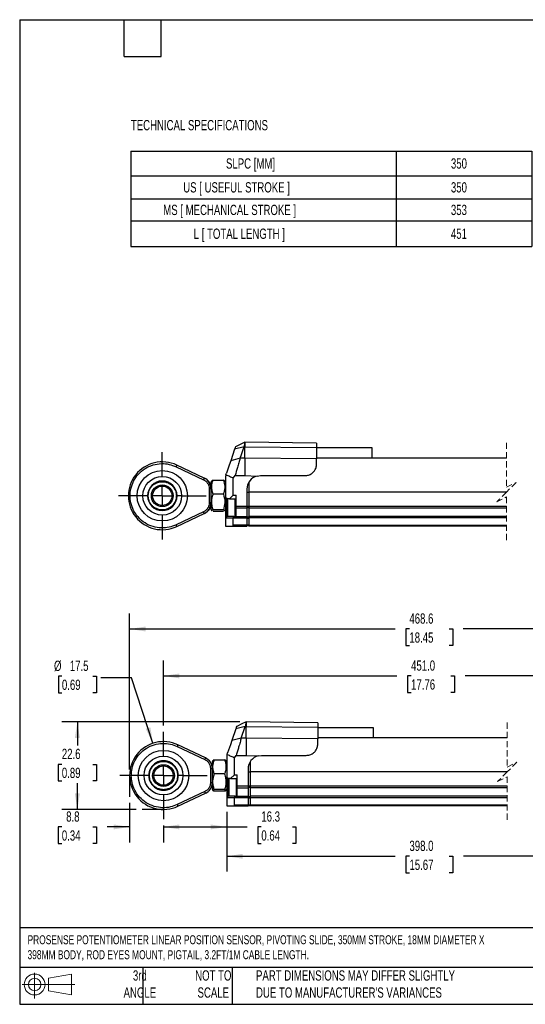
# Model space of a CAD drawing. Header units: millimetres. Extents: x 8 to 341, y 8 to 262.
# Tile 1 of 5: x 8 to 138, y 8 to 262. Entities that reach past the tile are written whole.
import ezdxf

# ---------------------------------------------------------------- set-up
doc = ezdxf.new("R2010")
doc.units = ezdxf.units.MM
doc.header["$LTSCALE"] = 1.25
doc.linetypes.add('CENTERX2', pattern=[20.32, 12.7, -2.54, 2.54, -2.54])
doc.linetypes.add('HIDDEN', pattern=[1.905, 1.27, -0.635])
doc.layers.add('CENTER', color=40, linetype='CENTERX2')
doc.layers.add('DIMENSIONS', color=140, linetype='Continuous', lineweight=25)
doc.layers.add('TEXT', color=140, linetype='Continuous', lineweight=25)
doc.styles.add('SLDTEXTSTYLE0', font='TXT', dxfattribs={"width": 0.7})
doc.dimstyles.new('SLDDIMSTYLE0', dxfattribs={"dimtxt": 2.69751, "dimasz": 4.1275, "dimexe": 0, "dimexo": 0.0625, "dimgap": 0.674377, "dimtad": 0, "dimtih": 1, "dimtoh": 1, "dimrnd": 1e-09, "dimzin": 12, "dimdsep": 46, "dimtxsty": 'SLDTEXTSTYLE0', "dimsah": 1, "dimcen": 0.09, "dimadec": 0, "dimazin": 3, "dimtfac": 1, "dimtmove": 0, "dimatfit": 0, "dimfxl": 0, "dimfrac": 2, "dimtolj": 1, "dimtzin": 12, "dimarcsym": 0})
doc.dimstyles.new('SLDDIMSTYLE1', dxfattribs={"dimtxt": 2.69751, "dimasz": 4.1275, "dimexe": 0, "dimexo": 0.0625, "dimgap": 0.674377, "dimtad": 0, "dimtih": 1, "dimtoh": 1, "dimrnd": 1e-09, "dimzin": 12, "dimdsep": 46, "dimtxsty": 'SLDTEXTSTYLE0', "dimsah": 1, "dimcen": 0.09, "dimadec": 0, "dimazin": 3, "dimtfac": 1, "dimtofl": 0, "dimtmove": 0, "dimatfit": 3, "dimfxl": 0, "dimfrac": 2, "dimtolj": 1, "dimtzin": 12, "dimarcsym": 0})
doc.dimstyles.new('SLDDIMSTYLE3', dxfattribs={"dimtxt": 2.69751, "dimasz": 4.1275, "dimexe": 0, "dimexo": 0.0625, "dimgap": 0.674377, "dimtad": 0, "dimtih": 1, "dimtoh": 1, "dimrnd": 1e-09, "dimzin": 12, "dimdsep": 46, "dimtxsty": 'SLDTEXTSTYLE0', "dimsah": 1, "dimcen": 0, "dimadec": 0, "dimazin": 3, "dimtfac": 1, "dimtofl": 0, "dimtmove": 0, "dimatfit": 3, "dimfxl": 0, "dimfrac": 2, "dimtolj": 1, "dimtzin": 12, "dimarcsym": 0})
doc.dimstyles.new('SLDDIMSTYLE4', dxfattribs={"dimtxt": 2.69751, "dimasz": 4.1275, "dimexe": 0, "dimexo": 0.0625, "dimgap": 0.674377, "dimtad": 0, "dimtih": 1, "dimtoh": 1, "dimrnd": 1e-09, "dimzin": 4, "dimdsep": 46, "dimtxsty": 'SLDTEXTSTYLE0', "dimsah": 1, "dimcen": 0.09, "dimadec": 0, "dimazin": 1, "dimtfac": 1, "dimtofl": 0, "dimtmove": 0, "dimatfit": 3, "dimfxl": 0, "dimfrac": 2, "dimtolj": 1, "dimtzin": 12, "dimarcsym": 0})

# ---------------------------------------------------------------- blocks, each defined once
blk = doc.blocks.new('Block11')
at = {"color": 7, "linetype": 'Continuous', "lineweight": 18}
for p, q in [((3.24, 6.64), (3.24, 0)), ((6.85, 5.21), (12.72, 6.29)), ((6.85, 2), (6.85, 5.21)), ((12.72, 6.29), (12.72, 0.91)), ((0, 3.6), (13.59, 3.6)), ((6.85, 2), (12.72, 0.91))]:
    blk.add_line(p, q, dxfattribs=at)
for radius in [2.69, 1.61]:
    blk.add_circle((3.24, 3.6), radius, dxfattribs=at)
blk = doc.blocks.new('Block12')
at = {"color": 7, "linetype": 'Continuous'}
blk.add_blockref('Block11', (0, 0), dxfattribs=at)
blk = doc.blocks.new('SW_TABLEANNOTATION_0')
at = {"layer": 'DIMENSIONS', "color": 0}
for p, q in [((0, 0), (0, -6.37)), ((0, 0), (68.44, 0)), ((68.44, 0), (68.44, -6.37)), ((68.44, 0), (103.4, 0)), ((103.4, 0), (103.4, -6.37)), ((0, -6.37), (0, -12.32)), ((0, -6.37), (68.44, -6.37)), ((68.44, -6.37), (68.44, -12.32)), ((68.44, -6.37), (103.4, -6.37)), ((103.4, -6.37), (103.4, -12.32)), ((0, -12.32), (0, -18)), ((0, -12.32), (68.44, -12.32)), ((68.44, -12.32), (68.44, -18)), ((68.44, -12.32), (103.4, -12.32)), ((103.4, -12.32), (103.4, -18)), ((0, -18), (0, -24.6)), ((0, -18), (68.44, -18)), ((68.44, -18), (68.44, -24.6)), ((68.44, -18), (103.4, -18)), ((103.4, -18), (103.4, -24.6)), ((0, -24.6), (68.44, -24.6)), ((68.44, -24.6), (103.4, -24.6))]:
    blk.add_line(p, q, dxfattribs=at)
at = {"layer": 'DIMENSIONS', "color": 0, "attachment_point": 1, "style": 'SLDTEXTSTYLE0'}
for s, insert, char_height in [('SLPC [MM]', (24.54, -1.87), 2.646), ('350', (82.56, -1.87), 2.646), ('US [ USEFUL STROKE ]', (13.5, -8.03), 2.6458), ('350', (82.56, -8.03), 2.646), ('MS [ MECHANICAL STROKE ]', (8.35, -13.85), 2.6458), ('353', (82.56, -13.85), 2.646), ('L [ TOTAL LENGTH ]', (16.21, -19.99), 2.6458), ('451', (82.56, -19.99), 2.646)]:
    blk.add_mtext(s, dxfattribs=dict(at, insert=insert, char_height=char_height))
blk = doc.blocks.new('SW_BROKEN_VIEW_0')
at = {"color": 0}
for p, q in [((-8.75, 8.75), (-8.75, 3.26)), ((186.93, 8.73), (186.93, 4.33)), ((0, 0), (-5.5, 0))]:
    blk.add_line(p, q, dxfattribs=at)
blk = doc.blocks.new('_D_1')
at = {"layer": 'DIMENSIONS'}
for p, q in [((36.28, 59.88), (36.28, 49.72)), ((18.81, 53.69), (17.9, 53.69)), ((17.9, 53.69), (17.9, 49.4)), ((26.82, 53.69), (27.73, 53.69)), ((27.73, 53.69), (27.73, 49.4)), ((36.28, 53.69), (30.48, 53.69)), ((45.03, 54.07), (45.03, 49.72)), ((45.03, 53.69), (52.97, 53.69)), ((17.9, 49.4), (18.81, 49.4)), ((27.73, 49.4), (26.82, 49.4))]:
    blk.add_line(p, q, dxfattribs=at)
for points in [[(36.28, 53.69), (32.16, 54.33), (32.16, 53.06)], [(45.03, 53.69), (49.16, 53.06), (49.16, 54.33)]]:
    blk.add_solid(points, dxfattribs=at)
at = {"layer": 'DIMENSIONS', "char_height": 2.646, "attachment_point": 1, "style": 'SLDTEXTSTYLE0'}
for s, insert in [('8.8', (19.93, 57.71)), ('0.34', (18.81, 52.81))]:
    blk.add_mtext(s, dxfattribs=dict(at, insert=insert))
blk = doc.blocks.new('_D_2')
at = {"layer": 'DIMENSIONS'}
for p, q in [((64.76, 80.8), (18.85, 80.8)), ((22.81, 80.8), (22.81, 74.73)), ((18.81, 69.84), (17.9, 69.84)), ((17.9, 69.84), (17.9, 65.55)), ((26.82, 69.84), (27.73, 69.84)), ((27.73, 69.84), (27.73, 65.55)), ((17.9, 65.55), (18.81, 65.55)), ((22.81, 58.2), (22.81, 64.95)), ((27.73, 65.55), (26.82, 65.55)), ((37.95, 58.2), (18.85, 58.2))]:
    blk.add_line(p, q, dxfattribs=at)
for points in [[(22.81, 80.8), (22.18, 76.67), (23.45, 76.67)], [(22.81, 58.2), (23.45, 62.33), (22.18, 62.33)]]:
    blk.add_solid(points, dxfattribs=at)
at = {"layer": 'DIMENSIONS', "char_height": 2.646, "attachment_point": 1, "style": 'SLDTEXTSTYLE0'}
for s, insert in [('22.6', (18.81, 73.86)), ('0.89', (18.81, 68.97))]:
    blk.add_mtext(s, dxfattribs=dict(at, insert=insert))
blk = doc.blocks.new('_D_3')
at = {"layer": 'DIMENSIONS'}
for p, q in [((36.28, 68.54), (36.28, 108.73)), ((231.96, 68.52), (231.96, 108.73)), ((36.28, 104.76), (104.8, 104.76)), ((108.46, 104.76), (107.55, 104.76)), ((107.55, 104.76), (107.55, 100.47)), ((118.72, 104.76), (119.63, 104.76)), ((119.63, 104.76), (119.63, 100.47)), ((166.65, 104.76), (122.37, 104.76)), ((167.53, 102.99), (166.65, 104.76)), ((169.3, 106.52), (167.53, 102.99)), ((170.18, 104.76), (169.3, 106.52)), ((231.96, 104.76), (170.18, 104.76)), ((107.55, 100.47), (108.46, 100.47)), ((119.63, 100.47), (118.72, 100.47))]:
    blk.add_line(p, q, dxfattribs=at)
for points in [[(36.28, 104.76), (40.41, 104.12), (40.41, 105.39)], [(231.96, 104.76), (227.84, 105.39), (227.84, 104.12)]]:
    blk.add_solid(points, dxfattribs=at)
at = {"layer": 'DIMENSIONS', "char_height": 2.646, "attachment_point": 1, "style": 'SLDTEXTSTYLE0'}
for s, insert in [('468.6', (108.46, 108.77)), ('18.45', (108.46, 103.88))]:
    blk.add_mtext(s, dxfattribs=dict(at, insert=insert))
blk = doc.blocks.new('_D_7')
at = {"layer": 'DIMENSIONS'}
for p, q in [((61.35, 57.56), (61.35, 42.16)), ((186.39, 57.54), (186.39, 42.16)), ((61.35, 46.12), (104.82, 46.12)), ((108.48, 46.12), (107.57, 46.12)), ((107.57, 46.12), (107.57, 41.84)), ((118.74, 46.12), (119.65, 46.12)), ((119.65, 46.12), (119.65, 41.84)), ((148.11, 46.12), (122.39, 46.12)), ((148.99, 44.36), (148.11, 46.12)), ((150.75, 47.89), (148.99, 44.36)), ((151.64, 46.12), (150.75, 47.89)), ((186.39, 46.12), (151.64, 46.12)), ((107.57, 41.84), (108.48, 41.84)), ((119.65, 41.84), (118.74, 41.84))]:
    blk.add_line(p, q, dxfattribs=at)
for points in [[(61.35, 46.12), (65.48, 45.49), (65.48, 46.76)], [(186.39, 46.12), (182.26, 46.76), (182.26, 45.49)]]:
    blk.add_solid(points, dxfattribs=at)
at = {"layer": 'DIMENSIONS', "char_height": 2.646, "attachment_point": 1, "style": 'SLDTEXTSTYLE0'}
for s, insert in [('398.0', (108.48, 50.14)), ('15.67', (108.48, 45.25))]:
    blk.add_mtext(s, dxfattribs=dict(at, insert=insert))
blk = doc.blocks.new('_D_9')
at = {"layer": 'DIMENSIONS'}
for p, q in [((61.35, 57.56), (61.35, 49.72)), ((45.03, 54.07), (45.03, 49.72)), ((45.03, 53.69), (61.35, 53.69)), ((61.35, 53.69), (66.62, 53.69)), ((70.27, 53.69), (69.37, 53.69)), ((69.37, 53.69), (69.37, 49.4)), ((78.29, 53.69), (79.2, 53.69)), ((79.2, 53.69), (79.2, 49.4)), ((69.37, 49.4), (70.27, 49.4)), ((79.2, 49.4), (78.29, 49.4))]:
    blk.add_line(p, q, dxfattribs=at)
for points in [[(45.03, 53.69), (49.16, 53.06), (49.16, 54.33)], [(61.35, 53.69), (57.23, 54.33), (57.23, 53.06)]]:
    blk.add_solid(points, dxfattribs=at)
at = {"layer": 'DIMENSIONS', "char_height": 2.646, "attachment_point": 1, "style": 'SLDTEXTSTYLE0'}
for s, insert in [('16.3', (70.27, 57.71)), ('0.64', (70.27, 52.81))]:
    blk.add_mtext(s, dxfattribs=dict(at, insert=insert))
blk = doc.blocks.new('_D_10')
at = {"layer": 'DIMENSIONS'}
for p, q in [((18.83, 92.56), (17.92, 92.56)), ((17.92, 92.56), (17.92, 88.28)), ((26.84, 92.56), (27.75, 92.56)), ((27.75, 92.56), (27.75, 88.28)), ((36.82, 92.18), (28.88, 92.18)), ((42.32, 75.27), (36.82, 92.18)), ((17.92, 88.28), (18.83, 88.28)), ((27.75, 88.28), (26.84, 88.28))]:
    blk.add_line(p, q, dxfattribs=at)
blk.add_solid([(42.32, 75.27), (41.65, 79.39), (40.44, 79)], dxfattribs=at)
at = {"layer": 'DIMENSIONS', "char_height": 2.646, "attachment_point": 1, "style": 'SLDTEXTSTYLE0'}
for s, insert in [('%%c', (16.79, 96.58)), ('17.5', (20.86, 96.58)), ('0.69', (18.83, 91.69))]:
    blk.add_mtext(s, dxfattribs=dict(at, insert=insert))
blk = doc.blocks.new('_D_11')
at = {"layer": 'DIMENSIONS'}
for p, q in [((45.03, 79.83), (45.03, 96.61)), ((223.06, 79.96), (223.06, 96.61)), ((169.43, 94.4), (167.67, 90.88)), ((170.31, 92.64), (169.43, 94.4)), ((45.03, 92.64), (105.25, 92.64)), ((108.9, 92.64), (108, 92.64)), ((108, 92.64), (108, 88.35)), ((119.16, 92.64), (120.07, 92.64)), ((120.07, 92.64), (120.07, 88.35)), ((166.78, 92.64), (122.82, 92.64)), ((167.67, 90.88), (166.78, 92.64)), ((223.06, 92.64), (170.31, 92.64)), ((108, 88.35), (108.9, 88.35)), ((120.07, 88.35), (119.16, 88.35))]:
    blk.add_line(p, q, dxfattribs=at)
for points in [[(45.03, 92.64), (49.16, 92.01), (49.16, 93.28)], [(223.06, 92.64), (218.94, 93.28), (218.94, 92.01)]]:
    blk.add_solid(points, dxfattribs=at)
at = {"layer": 'DIMENSIONS', "char_height": 2.646, "attachment_point": 1, "style": 'SLDTEXTSTYLE0'}
for s, insert in [('451.0', (108.9, 96.65)), ('17.76', (108.9, 91.76))]:
    blk.add_mtext(s, dxfattribs=dict(at, insert=insert))
blk = doc.blocks.new('SW_CENTERMARKSYMBOL_0')
at = {"layer": 'CENTER', "color": 0}
for p, q in [((0, 5.08), (0, 11.29)), ((0, 0), (0, 2.54)), ((-5.08, 0), (-11.29, 0)), ((0, 0), (-2.54, 0)), ((0, 0), (0, -2.54)), ((0, 0), (2.54, 0)), ((5.08, 0), (11.29, 0)), ((0, -5.08), (0, -11.29))]:
    blk.add_line(p, q, dxfattribs=at)
blk = doc.blocks.new('SW_CENTERMARKSYMBOL_3')
at = {"layer": 'CENTER', "color": 0}
for p, q in [((0, 5.08), (0, 11.29)), ((0, 0), (0, 2.54)), ((-5.08, 0), (-11.29, 0)), ((0, 0), (-2.54, 0)), ((0, 0), (0, -2.54)), ((0, 0), (2.54, 0)), ((5.08, 0), (11.29, 0)), ((0, -5.08), (0, -11.29))]:
    blk.add_line(p, q, dxfattribs=at)

msp = doc.modelspace()

# ---------------------------------------------------------------- linework, layer by layer
for p, q in [((66.039, 152.967), (66.03, 152.967)), ((84.539, 152.725), (66.039, 152.967)), ((66.039, 152.967), (66.039, 151.773)), ((84.539, 152.725), (84.539, 151.599)), ((63.391, 151.157), (62.364, 148.172)), ((65.814, 151.773), (63.391, 151.157)), ((65.814, 151.773), (66.039, 151.773)), ((66.039, 148.794), (66.039, 151.773)), ((66.039, 151.773), (84.539, 151.599)), ((84.539, 151.599), (84.539, 148.619)), ((98.883, 151.467), (84.539, 151.467)), ((98.883, 148.82), (98.883, 151.467)), ((64.786, 148.794), (62.364, 148.172)), ((66.039, 148.794), (64.786, 148.794)), ((66.039, 148.794), (66.039, 144.323)), ((84.539, 148.619), (66.039, 148.794)), ((133.496, 148.82), (84.539, 148.82)), ((133.496, 148.817), (84.539, 148.817)), ((84.539, 147.311), (84.539, 148.619)), ((48.264, 146.622), (55.358, 143.272)), ((55.55, 143.679), (48.456, 147.029)), ((61.138, 144.536), (61.257, 144.955)), ((57.497, 143.011), (57.269, 142.617)), ((57.269, 142.617), (57.269, 141.348)), ((57.815, 143.153), (57.546, 142.982)), ((57.815, 143.153), (60.493, 143.153)), ((60.804, 142.983), (60.493, 143.153)), ((61.039, 142.617), (60.822, 142.993)), ((61.039, 143.654), (61.039, 138.717)), ((63.039, 143.703), (63.505, 144.323)), ((63.039, 139.317), (63.039, 143.703)), ((63.505, 144.323), (66.039, 144.323)), ((66.039, 144.323), (69.184, 144.204)), ((67.039, 142.573), (67.039, 140.076)), ((69.184, 144.204), (70.039, 144.311)), ((70.039, 144.311), (81.539, 144.311)), ((56.819, 140.966), (56.819, 137.268)), ((56.819, 140.966), (57.269, 140.966)), ((57.269, 141.617), (57.269, 141.617)), ((57.269, 141.348), (57.269, 135.617)), ((66.539, 140.811), (66.539, 136.387)), ((66.539, 140.096), (67.039, 140.096)), ((133.496, 140.076), (67.039, 140.076)), ((67.039, 140.076), (67.039, 136.367)), ((40.909, 139.117), (39.788, 139.117)), ((41.075, 139.117), (40.909, 139.117)), ((48.53, 139.117), (48.364, 139.117)), ((57.269, 137.268), (56.819, 137.268)), ((60.493, 139.52), (57.815, 139.52)), ((61.439, 138.317), (61.039, 138.717)), ((61.039, 138.717), (61.039, 138.152)), ((61.039, 136.567), (61.039, 138.152)), ((61.489, 138.317), (61.239, 138.067)), ((61.239, 138.067), (61.239, 134.067)), ((62.039, 138.317), (61.439, 138.317)), ((61.439, 138.317), (61.439, 138.267)), ((61.539, 138.317), (61.539, 133.817)), ((63.039, 139.317), (62.039, 138.317)), ((62.039, 138.317), (63.739, 138.317)), ((63.039, 139.317), (63.739, 139.317)), ((63.439, 138.317), (63.439, 133.817)), ((63.739, 138.067), (63.489, 138.317)), ((63.739, 136.387), (63.739, 139.317)), ((55.358, 134.962), (48.264, 131.612)), ((57.269, 136.617), (57.269, 136.617)), ((57.269, 135.617), (57.497, 135.223)), ((60.493, 135.485), (57.815, 135.485)), ((60.493, 135.081), (57.815, 135.081)), ((60.822, 135.241), (61.039, 135.617)), ((61.039, 136.617), (61.039, 133.417)), ((66.539, 136.387), (63.739, 136.387)), ((63.739, 135.987), (63.739, 136.387)), ((63.739, 135.987), (66.539, 135.987)), ((63.739, 133.817), (63.739, 135.987)), ((66.539, 136.428), (67.039, 136.428)), ((66.539, 136.387), (66.539, 135.987)), ((66.539, 136.087), (67.039, 136.087)), ((66.539, 135.987), (66.539, 133.817)), ((133.496, 136.367), (67.039, 136.367)), ((67.039, 136.367), (67.039, 135.967)), ((133.496, 135.967), (67.039, 135.967)), ((67.039, 135.967), (67.039, 133.797)), ((48.456, 131.205), (55.55, 134.555)), ((61.439, 133.817), (61.039, 133.417)), ((61.039, 133.417), (61.039, 131.317)), ((61.039, 133.417), (63.039, 133.417)), ((61.239, 134.067), (61.489, 133.817)), ((61.439, 133.867), (61.439, 133.817)), ((63.205, 133.817), (61.439, 133.817)), ((63.039, 133.417), (63.205, 133.817)), ((63.039, 131.517), (63.039, 133.417)), ((63.039, 133.417), (66.539, 133.417)), ((63.205, 133.817), (66.539, 133.817)), ((63.489, 133.817), (63.739, 134.067)), ((66.539, 133.817), (66.539, 133.417)), ((66.539, 133.717), (67.039, 133.717)), ((66.539, 133.417), (66.539, 131.517)), ((66.539, 133.375), (67.039, 133.375)), ((133.496, 133.797), (67.039, 133.797)), ((67.039, 133.797), (67.039, 133.397)), ((133.496, 133.397), (67.039, 133.397)), ((67.039, 133.397), (67.039, 131.497)), ((61.039, 131.317), (62.839, 131.317)), ((62.839, 131.317), (66.539, 131.317)), ((66.539, 131.517), (63.039, 131.517)), ((67.039, 131.517), (66.539, 131.517)), ((66.539, 131.317), (66.539, 131.517)), ((66.539, 131.417), (67.039, 131.417)), ((133.496, 131.497), (67.039, 131.497)), ((67.039, 131.497), (67.039, 131.297)), ((133.496, 131.297), (67.039, 131.297)), ((63.705, 78.992), (62.678, 76.007)), ((66.128, 79.608), (63.705, 78.992)), ((66.128, 79.608), (66.353, 79.608)), ((66.353, 80.802), (66.344, 80.802)), ((84.853, 80.56), (66.353, 80.802)), ((66.353, 80.802), (66.353, 79.608)), ((66.353, 76.629), (66.353, 79.608)), ((66.353, 79.608), (84.853, 79.434)), ((84.853, 80.56), (84.853, 79.434)), ((84.853, 79.434), (84.853, 76.454)), ((99.196, 79.302), (84.853, 79.302)), ((99.196, 76.655), (99.196, 79.302)), ((65.1, 76.629), (62.678, 76.007)), ((66.353, 76.629), (65.1, 76.629)), ((66.353, 76.629), (66.353, 72.158)), ((84.853, 76.454), (66.353, 76.629)), ((133.717, 76.655), (84.853, 76.655)), ((133.717, 76.652), (84.853, 76.652)), ((84.853, 75.145), (84.853, 76.454)), ((48.578, 74.457), (55.672, 71.107)), ((55.864, 71.513), (48.77, 74.864)), ((61.353, 71.489), (61.353, 66.552)), ((61.452, 72.37), (61.571, 72.79)), ((63.353, 71.538), (63.819, 72.158)), ((63.353, 67.152), (63.353, 71.538)), ((63.818, 72.158), (66.353, 72.158)), ((66.353, 72.158), (69.498, 72.039)), ((69.498, 72.039), (70.353, 72.145)), ((70.353, 72.145), (81.853, 72.145)), ((57.133, 68.801), (57.133, 65.103)), ((57.133, 68.801), (57.583, 68.801)), ((57.801, 70.829), (57.583, 70.452)), ((57.583, 70.452), (57.583, 69.182)), ((57.583, 69.452), (57.583, 69.452)), ((57.583, 69.182), (57.583, 63.452)), ((58.129, 70.988), (60.807, 70.988)), ((61.353, 70.452), (61.139, 70.823)), ((66.853, 68.645), (66.853, 64.222)), ((67.353, 70.395), (67.353, 67.911)), ((41.223, 66.952), (40.101, 66.952)), ((41.389, 66.952), (41.223, 66.952)), ((48.844, 66.952), (48.678, 66.952)), ((60.807, 67.355), (58.129, 67.355)), ((61.753, 66.152), (61.353, 66.552)), ((61.353, 66.552), (61.353, 65.987)), ((61.803, 66.152), (61.553, 65.902)), ((62.353, 66.152), (61.753, 66.152)), ((61.753, 66.152), (61.753, 66.102)), ((61.853, 66.152), (61.853, 61.652)), ((63.353, 67.152), (62.353, 66.152)), ((62.353, 66.152), (64.053, 66.152)), ((63.353, 67.152), (64.053, 67.152)), ((63.753, 66.152), (63.753, 61.652)), ((64.053, 65.902), (63.803, 66.152)), ((64.053, 64.222), (64.053, 67.152)), ((66.853, 67.931), (67.353, 67.931)), ((133.717, 67.911), (67.353, 67.911)), ((67.353, 67.911), (67.353, 64.202)), ((57.583, 65.103), (57.133, 65.103)), ((57.583, 64.452), (57.583, 64.452)), ((61.353, 64.402), (61.353, 65.987)), ((61.353, 64.452), (61.353, 61.252)), ((61.553, 65.902), (61.553, 61.902)), ((66.853, 64.222), (64.053, 64.222)), ((64.053, 63.822), (64.053, 64.222)), ((64.053, 63.822), (66.853, 63.822)), ((64.053, 61.652), (64.053, 63.822)), ((66.853, 64.263), (67.353, 64.263)), ((66.853, 64.222), (66.853, 63.822)), ((66.853, 63.922), (67.353, 63.922)), ((66.853, 63.822), (66.853, 61.652)), ((133.717, 64.202), (67.353, 64.202)), ((67.353, 64.202), (67.353, 63.802)), ((133.717, 63.802), (67.353, 63.802)), ((67.353, 63.802), (67.353, 61.632)), ((55.672, 62.797), (48.578, 59.446)), ((48.77, 59.04), (55.864, 62.39)), ((57.583, 63.452), (57.801, 63.074)), ((60.807, 63.319), (58.129, 63.319)), ((60.807, 62.916), (58.129, 62.916)), ((61.139, 63.081), (61.353, 63.452)), ((61.753, 61.652), (61.353, 61.252)), ((61.353, 61.252), (61.353, 59.152)), ((61.353, 61.252), (63.353, 61.252)), ((61.553, 61.902), (61.803, 61.652)), ((61.753, 61.702), (61.753, 61.652)), ((63.519, 61.652), (61.753, 61.652)), ((63.353, 61.252), (63.519, 61.652)), ((63.353, 59.352), (63.353, 61.252)), ((63.353, 61.252), (66.853, 61.252)), ((63.519, 61.652), (66.853, 61.652)), ((63.803, 61.652), (64.053, 61.902)), ((66.853, 61.652), (66.853, 61.252)), ((66.853, 61.552), (67.353, 61.552)), ((66.853, 61.252), (66.853, 59.352)), ((66.853, 61.21), (67.353, 61.21)), ((133.717, 61.632), (67.353, 61.632)), ((67.353, 61.632), (67.353, 61.232)), ((133.717, 61.232), (67.353, 61.232)), ((67.353, 61.232), (67.353, 59.332)), ((61.353, 59.152), (63.153, 59.152)), ((63.153, 59.152), (66.853, 59.152)), ((66.853, 59.352), (63.353, 59.352)), ((67.353, 59.352), (66.853, 59.352)), ((66.853, 59.152), (66.853, 59.352)), ((66.853, 59.252), (67.353, 59.252)), ((133.717, 59.332), (67.353, 59.332)), ((67.353, 59.332), (67.353, 59.132)), ((133.717, 59.132), (67.353, 59.132))]:
    msp.add_line(p, q)
at = {"color": 7, "linetype": 'HIDDEN', "lineweight": 18}
for p, q in [((133.496, 152.789), (133.496, 141.309)), ((133.496, 141.309), (135.996, 142.559)), ((135.996, 142.559), (133.496, 140.059)), ((133.496, 140.059), (130.996, 137.559)), ((130.996, 137.559), (133.496, 138.809)), ((133.496, 138.809), (133.496, 127.328)), ((133.717, 80.624), (133.717, 69.143)), ((133.717, 69.143), (136.217, 70.393)), ((136.217, 70.393), (133.717, 67.893)), ((133.717, 67.893), (131.217, 65.393)), ((131.217, 65.393), (133.717, 66.643)), ((133.717, 66.643), (133.717, 55.163))]:
    msp.add_line(p, q, dxfattribs=at)
at = {"flags": 128}
for points in [[(66.044, 152.974), (64.942, 152.436), (63.607, 151.785)], [(64.786, 148.794), (65.119, 149.759), (65.466, 150.765), (65.814, 151.773)], [(62.364, 148.172), (61.974, 147.039), (61.257, 144.955)], [(48.456, 147.029), (48.452, 147.021), (48.441, 146.998), (48.423, 146.96), (48.4, 146.91), (48.37, 146.848), (48.337, 146.778), (48.301, 146.701), (48.264, 146.622)], [(55.55, 143.679), (55.547, 143.671), (55.536, 143.648), (55.518, 143.61), (55.494, 143.559), (55.465, 143.498), (55.432, 143.427), (55.396, 143.351), (55.358, 143.272)], [(55.55, 134.555), (55.547, 134.563), (55.536, 134.586), (55.518, 134.624), (55.494, 134.674), (55.465, 134.736), (55.432, 134.806), (55.396, 134.883), (55.358, 134.962)], [(48.264, 131.612), (48.301, 131.532), (48.337, 131.456), (48.37, 131.386), (48.4, 131.324), (48.423, 131.273), (48.441, 131.236), (48.452, 131.213), (48.456, 131.205)], [(63.912, 79.593), (63.905, 79.571), (63.818, 79.318), (63.705, 78.992)], [(66.358, 80.809), (65.255, 80.271), (63.921, 79.62)], [(65.1, 76.629), (65.433, 77.593), (65.78, 78.6), (66.128, 79.608)], [(48.77, 74.864), (48.766, 74.856), (48.755, 74.833), (48.737, 74.795), (48.713, 74.745), (48.684, 74.683), (48.651, 74.613), (48.615, 74.536), (48.578, 74.457)], [(62.678, 76.007), (62.288, 74.873), (61.571, 72.79)], [(55.864, 71.513), (55.861, 71.506), (55.85, 71.482), (55.832, 71.445), (55.808, 71.394), (55.779, 71.333), (55.746, 71.262), (55.71, 71.186), (55.672, 71.107)], [(55.864, 62.39), (55.861, 62.398), (55.85, 62.421), (55.832, 62.459), (55.808, 62.509), (55.779, 62.571), (55.746, 62.641), (55.71, 62.717), (55.672, 62.797)], [(48.578, 59.446), (48.615, 59.367), (48.651, 59.291), (48.684, 59.22), (48.713, 59.159), (48.737, 59.108), (48.755, 59.071), (48.766, 59.047), (48.77, 59.04)]]:
    msp.add_lwpolyline(points, dxfattribs=at)
for centre, radius in [((44.719, 139.117), 6.5), ((44.719, 139.117), 6.5), ((44.719, 139.117), 5), ((44.719, 139.117), 2.8), ((44.719, 139.117), 2.5), ((45.033, 66.952), 6.5), ((45.033, 66.952), 6.5), ((45.033, 66.952), 5), ((45.033, 66.952), 2.8), ((45.033, 66.952), 2.5)]:
    msp.add_circle(centre, radius)
for centre, radius, start, end in [((44.719, 139.117), 8.75, 64.72154, 295.27846), ((44.719, 139.117), 3.81, 0.00005, 179.99995), ((54.269, 140.966), 3, 359.99917, 64.72216), ((65.041, 143.654), 4.002, 167.26783, 179.99634), ((70.039, 140.811), 3.5, 104.14862, 180.00033), ((44.719, 139.117), 3.81, 180.00005, 359.99995), ((54.269, 137.268), 3, 295.27785, 0.00082), ((62.839, 131.517), 0.2, 269.98874, 0.01019), ((45.033, 66.952), 8.75, 64.72148, 295.27852), ((54.583, 68.801), 3, 0, 64.72133), ((65.354, 71.489), 4.001, 167.26568, 179.9985), ((70.353, 68.645), 3.5, 104.14882, 179.99982), ((45.033, 66.952), 3.81, 359.99993, 180.00007), ((45.033, 66.952), 3.81, 179.99993, 0.00007), ((54.583, 65.103), 3, 295.27867, 359.99999), ((63.153, 59.352), 0.2, 269.99521, 0.00372)]:
    msp.add_arc(centre, radius, start, end)
for points, knots in [([(66.03, 152.967), (66.029, 152.966), (66.029, 152.961), (66.027, 152.95), (66.023, 152.931), (66.018, 152.904), (66.012, 152.87), (66.005, 152.828), (65.992, 152.758), (65.977, 152.678), (65.961, 152.588), (65.947, 152.51), (65.932, 152.426), (65.915, 152.334), (65.898, 152.237), (65.879, 152.133), (65.851, 151.977), (65.829, 151.857), (65.814, 151.773)], [0, 0, 0, 0, 0.00275558, 0.01213954, 0.02798149, 0.05024971, 0.07889008, 0.11385105, 0.15505949, 0.25598808, 0.31540354, 0.38066396, 0.45163513, 0.52818103, 0.61014778, 0.69737324, 0.78969625, 1, 1, 1, 1]), ([(63.598, 151.758), (63.596, 151.751), (63.564, 151.659), (63.495, 151.459), (63.429, 151.266), (63.391, 151.157)], [0, 0, 0, 0, 0.036093, 0.4570501, 1, 1, 1, 1]), ([(48.264, 131.612), (47.688, 131.384), (46.479, 130.907), (44.434, 130.737), (42.281, 131.077), (40.221, 132.018), (38.492, 133.478), (37.257, 135.281), (36.565, 137.202), (36.35, 139.117), (36.565, 141.032), (37.257, 142.953), (38.492, 144.755), (40.221, 146.215), (42.281, 147.157), (44.434, 147.497), (46.479, 147.327), (47.688, 146.849), (48.264, 146.622)], [0, 0, 0, 0, 0.0555177, 0.1166137, 0.1820907, 0.2499998, 0.3179096, 0.3833866, 0.4444825, 0.5, 0.5555175, 0.6166134, 0.6820904, 0.7500002, 0.8179093, 0.8833863, 0.9444823, 1, 1, 1, 1]), ([(64.786, 148.794), (64.678, 148.417), (64.451, 147.624), (64.024, 146.133), (63.705, 145.02), (63.505, 144.323)], [0, 0, 0, 0, 0.2530368, 0.5321385, 1, 1, 1, 1]), ([(81.539, 144.311), (81.857, 144.34), (82.486, 144.398), (83.329, 144.846), (83.986, 145.499), (84.446, 146.342), (84.507, 146.978), (84.539, 147.311)], [0, 0, 0, 0, 0.2022079, 0.4007607, 0.59503157, 0.78854314, 1, 1, 1, 1]), ([(41.075, 139.117), (41.104, 139.461), (41.169, 140.242), (41.662, 141.187), (42.32, 141.898), (43.003, 142.37), (43.822, 142.687), (44.719, 142.799), (45.617, 142.687), (46.435, 142.37), (47.119, 141.898), (47.777, 141.187), (48.27, 140.242), (48.335, 139.461), (48.364, 139.117)], [0, 0, 0, 0, 0.0903184, 0.2045632, 0.2714201, 0.3439364, 0.4207854, 0.4999998, 0.5792143, 0.6560633, 0.7285795, 0.7954364, 0.9096812, 1, 1, 1, 1]), ([(55.358, 143.272), (55.563, 143.154), (55.981, 142.914), (56.45, 142.348), (56.762, 141.682), (56.801, 141.201), (56.819, 140.966)], [0, 0, 0, 0, 0.2449511, 0.5, 0.7550514, 1, 1, 1, 1]), ([(57.273, 141.601), (57.209, 141.815), (57.079, 142.249), (56.704, 142.824), (56.223, 143.313), (55.826, 143.532), (55.631, 143.641)], [0, 0, 0, 0, 0.2466705, 0.4998451, 0.7531034, 1, 1, 1, 1]), ([(57.815, 139.52), (57.63, 140.208), (57.302, 141.427), (57.659, 142.629), (57.815, 143.153)], [0, 0, 0, 0, 0.5641751, 1, 1, 1, 1]), ([(60.493, 143.153), (60.644, 142.632), (60.956, 141.558), (60.756, 140.298), (60.533, 139.639), (60.493, 139.52)], [0, 0, 0, 0, 0.435199, 0.8985081, 1, 1, 1, 1]), ([(61.138, 144.536), (61.457, 144.407), (62.099, 144.148), (62.725, 143.852), (63.039, 143.703)], [0, 0, 0, 0, 0.4978552, 1, 1, 1, 1]), ([(48.364, 139.117), (48.335, 138.772), (48.27, 137.992), (47.777, 137.046), (47.119, 136.335), (46.435, 135.864), (45.617, 135.547), (44.719, 135.435), (43.822, 135.547), (43.003, 135.864), (42.32, 136.335), (41.662, 137.046), (41.169, 137.992), (41.104, 138.772), (41.075, 139.117)], [0, 0, 0, 0, 0.0903188, 0.2045636, 0.2714205, 0.3439367, 0.4207857, 0.5000002, 0.5792146, 0.6560636, 0.7285799, 0.7954368, 0.9096816, 1, 1, 1, 1]), ([(49.652, 139.117), (49.67, 139.117), (49.83, 139.117), (48.973, 139.117), (48.709, 139.117), (48.53, 139.117)], [0, 0, 0, 0, 0.0401397, 0.3495065, 1, 1, 1, 1]), ([(56.819, 137.268), (56.801, 137.033), (56.762, 136.552), (56.45, 135.886), (55.981, 135.319), (55.563, 135.08), (55.358, 134.962)], [0, 0, 0, 0, 0.2449486, 0.5, 0.7550489, 1, 1, 1, 1]), ([(57.815, 135.485), (57.636, 136.206), (57.3, 137.555), (57.652, 138.896), (57.815, 139.52)], [0, 0, 0, 0, 0.53457544, 1, 1, 1, 1]), ([(60.493, 139.52), (60.673, 138.799), (61.009, 137.45), (60.657, 136.109), (60.493, 135.485)], [0, 0, 0, 0, 0.53457542, 1, 1, 1, 1]), ([(55.631, 134.593), (55.826, 134.701), (56.223, 134.921), (56.704, 135.41), (57.079, 135.985), (57.209, 136.419), (57.273, 136.633)], [0, 0, 0, 0, 0.2469034, 0.5001524, 0.7533262, 1, 1, 1, 1]), ([(57.546, 135.251), (57.517, 135.267), (57.359, 135.352), (57.61, 135.425), (57.815, 135.485)], [0, 0, 0, 0, 0.18023682, 1, 1, 1, 1]), ([(60.493, 135.485), (60.714, 135.409), (60.954, 135.327), (60.815, 135.257), (60.804, 135.251)], [0, 0, 0, 0, 0.9182347, 1, 1, 1, 1]), ([(66.344, 80.801), (66.343, 80.8), (66.342, 80.796), (66.34, 80.784), (66.337, 80.766), (66.332, 80.739), (66.326, 80.705), (66.319, 80.663), (66.306, 80.593), (66.291, 80.513), (66.275, 80.423), (66.261, 80.345), (66.246, 80.26), (66.229, 80.169), (66.211, 80.071), (66.193, 79.967), (66.165, 79.812), (66.143, 79.692), (66.128, 79.608)], [0, 0, 0, 0, 0.0027577, 0.0121395, 0.0279814, 0.0502496, 0.0788922, 0.113851, 0.1550616, 0.2559902, 0.3154057, 0.3806639, 0.4516351, 0.528181, 0.6101478, 0.6973754, 0.7896984, 1, 1, 1, 1]), ([(65.1, 76.629), (64.992, 76.252), (64.765, 75.459), (64.44, 74.326), (64.121, 73.213), (63.921, 72.516), (63.819, 72.158)], [0, 0, 0, 0, 0.2530359, 0.5321385, 0.7598136, 1, 1, 1, 1]), ([(48.578, 59.446), (48.002, 59.219), (46.793, 58.742), (44.748, 58.572), (42.595, 58.912), (40.535, 59.853), (38.806, 61.313), (37.571, 63.115), (36.879, 65.037), (36.664, 66.952), (36.879, 68.867), (37.571, 70.788), (38.806, 72.59), (40.535, 74.05), (42.595, 74.992), (44.748, 75.332), (46.793, 75.162), (48.002, 74.684), (48.578, 74.457)], [0, 0, 0, 0, 0.0555173, 0.1166138, 0.1820908, 0.2499999, 0.3179094, 0.3833864, 0.4444826, 0.5, 0.5555174, 0.6166136, 0.6820906, 0.7500001, 0.8179092, 0.8833862, 0.9444827, 1, 1, 1, 1]), ([(81.853, 72.145), (82.171, 72.175), (82.8, 72.233), (83.643, 72.681), (84.3, 73.333), (84.76, 74.177), (84.821, 74.813), (84.853, 75.145)], [0, 0, 0, 0, 0.2022052, 0.4007584, 0.5950297, 0.7885432, 1, 1, 1, 1]), ([(57.587, 69.436), (57.523, 69.65), (57.393, 70.084), (57.018, 70.659), (56.536, 71.148), (56.14, 71.367), (55.944, 71.476)], [0, 0, 0, 0, 0.2466728, 0.499848, 0.7531029, 1, 1, 1, 1]), ([(61.452, 72.37), (61.771, 72.241), (62.413, 71.982), (63.039, 71.687), (63.353, 71.538)], [0, 0, 0, 0, 0.4978486, 1, 1, 1, 1]), ([(41.389, 66.952), (41.418, 67.296), (41.483, 68.077), (41.976, 69.022), (42.633, 69.733), (43.317, 70.205), (44.136, 70.522), (45.033, 70.634), (45.931, 70.522), (46.749, 70.205), (47.433, 69.733), (48.091, 69.022), (48.584, 68.077), (48.649, 67.296), (48.678, 66.952)], [0, 0, 0, 0, 0.0903183, 0.204563, 0.2714198, 0.343936, 0.4207862, 0.5000005, 0.5792149, 0.6560638, 0.72858, 0.7954368, 0.9096815, 1, 1, 1, 1]), ([(55.672, 71.107), (55.877, 70.989), (56.295, 70.749), (56.764, 70.182), (57.076, 69.516), (57.114, 69.036), (57.133, 68.801)], [0, 0, 0, 0, 0.2449471, 0.4999999, 0.7550517, 1, 1, 1, 1]), ([(58.129, 67.355), (58.025, 67.687), (57.815, 68.355), (57.757, 69.329), (57.881, 70.215), (58.046, 70.728), (58.129, 70.988)], [0, 0, 0, 0, 0.28044, 0.5647783, 0.7796318, 1, 1, 1, 1]), ([(58.129, 70.988), (58.03, 70.968), (57.902, 70.943), (57.836, 70.84), (57.821, 70.818)], [0, 0, 0, 0, 0.7799838, 1, 1, 1, 1]), ([(60.807, 70.988), (60.959, 70.467), (61.19, 69.673), (61.133, 68.553), (60.981, 67.868), (60.847, 67.474), (60.807, 67.355)], [0, 0, 0, 0, 0.4344278, 0.6631915, 0.8986879, 1, 1, 1, 1]), ([(61.13, 70.818), (61.104, 70.845), (61.016, 70.934), (60.893, 70.966), (60.807, 70.988)], [0, 0, 0, 0, 0.3050591, 1, 1, 1, 1]), ([(48.678, 66.952), (48.649, 66.607), (48.584, 65.827), (48.091, 64.881), (47.433, 64.17), (46.749, 63.699), (45.931, 63.382), (45.033, 63.27), (44.136, 63.382), (43.317, 63.699), (42.633, 64.17), (41.976, 64.881), (41.483, 65.827), (41.418, 66.607), (41.389, 66.952)], [0, 0, 0, 0, 0.0903185, 0.2045632, 0.27142, 0.3439362, 0.4207851, 0.4999995, 0.5792138, 0.656064, 0.7285802, 0.795437, 0.9096817, 1, 1, 1, 1]), ([(49.966, 66.952), (49.984, 66.952), (50.144, 66.952), (49.287, 66.952), (49.023, 66.952), (48.844, 66.952)], [0, 0, 0, 0, 0.04015098, 0.34951018, 1, 1, 1, 1]), ([(58.129, 63.319), (58.03, 63.669), (57.83, 64.375), (57.755, 65.427), (57.864, 66.433), (58.04, 67.045), (58.129, 67.355)], [0, 0, 0, 0, 0.26517, 0.5348404, 0.7647761, 1, 1, 1, 1]), ([(60.807, 67.355), (60.907, 67.005), (61.107, 66.3), (61.181, 65.247), (61.073, 64.242), (60.896, 63.629), (60.807, 63.319)], [0, 0, 0, 0, 0.2651699, 0.5348403, 0.7647763, 1, 1, 1, 1]), ([(57.133, 65.103), (57.114, 64.867), (57.076, 64.387), (56.764, 63.721), (56.295, 63.154), (55.877, 62.914), (55.672, 62.797)], [0, 0, 0, 0, 0.2449483, 0.5000001, 0.7550529, 1, 1, 1, 1]), ([(55.944, 62.428), (56.14, 62.536), (56.536, 62.755), (57.018, 63.245), (57.393, 63.82), (57.523, 64.253), (57.587, 64.468)], [0, 0, 0, 0, 0.2468997, 0.5001535, 0.7533253, 1, 1, 1, 1]), ([(58.129, 62.916), (58.042, 62.936), (57.913, 62.966), (57.741, 63.138), (57.937, 63.259), (58.053, 63.296), (58.129, 63.319)], [0, 0, 0, 0, 0.3460358, 0.513825, 0.684158, 1, 1, 1, 1]), ([(60.807, 63.319), (60.895, 63.299), (61.024, 63.269), (61.196, 63.097), (61, 62.976), (60.883, 62.939), (60.807, 62.916)], [0, 0, 0, 0, 0.34602739, 0.51382331, 0.68416562, 1, 1, 1, 1])]:
    msp.add_open_spline(points, degree=3, knots=knots)
at = {"layer": 'TEXT'}
for p, q in [((7.937, 261.938), (341.312, 261.938)), ((7.937, 261.938), (7.937, 7.937)), ((34.925, 252.412), (34.925, 261.938)), ((44.45, 252.412), (44.45, 261.938)), ((34.925, 252.412), (44.45, 252.412)), ((341.312, 27.658), (7.937, 27.658)), ((341.312, 17.462), (7.937, 17.462)), ((39.687, 17.462), (39.687, 7.937)), ((62.765, 17.462), (62.765, 7.937)), ((7.937, 7.937), (341.312, 7.937))]:
    msp.add_line(p, q, dxfattribs=at)

# ---------------------------------------------------------------- block references
at = {"color": 7, "linetype": 'Continuous'}
msp.add_blockref('SW_BROKEN_VIEW_0', (45.033, 58.202), dxfattribs=at)
at = {"layer": 'CENTER'}
for name, p in [('SW_CENTERMARKSYMBOL_3', (44.719, 139.117)), ('SW_CENTERMARKSYMBOL_0', (45.033, 66.952))]:
    msp.add_blockref(name, p, dxfattribs=at)
at = {"layer": 'DIMENSIONS'}
msp.add_blockref('SW_TABLEANNOTATION_0', (36.616, 228.04), dxfattribs=at)
at = {"layer": 'TEXT'}
msp.add_blockref('Block12', (8.547, 9.442), dxfattribs=at)

# ---------------------------------------------------------------- texts
at = {"layer": 'DIMENSIONS', "insert": (36.616, 236.06), "char_height": 2.64583, "attachment_point": 1, "style": 'SLDTEXTSTYLE0'}
msp.add_mtext('TECHNICAL SPECIFICATIONS', dxfattribs=at)
at = {"layer": 'TEXT', "style": 'SLDTEXTSTYLE0'}
for s, insert, char_height, attachment_point in [('PROSENSE POTENTIOMETER LINEAR POSITION SENSOR, PIVOTING SLIDE, 350MM STROKE, 18MM DIAMETER X ^J398MM BODY, ROD EYES MOUNT, PIGTAIL, 3.2FT/1M CABLE LENGTH.', (9.957, 25.752), 2.315104, 1), ('3rd^JANGLE', (38.936, 16.705), 2.6458, 2), ('NOT TO^JSCALE', (57.879, 16.705), 2.64583, 2), ("PART DIMENSIONS MAY DIFFER SLIGHTLY ^JDUE TO MANUFACTURER'S VARIANCES", (68.899, 16.705), 2.64583, 1)]:
    msp.add_mtext(s, dxfattribs=dict(at, insert=insert, char_height=char_height, attachment_point=attachment_point))

# ---------------------------------------------------------------- dimensions: what is measured, and where the dimension line sits
at = {"layer": 'DIMENSIONS'}
for base, p1, p2, text, dimstyle, picture, middle in [((231.965, 104.758), (36.283, 66.952), (231.965, 66.932), '468.6', 'SLDDIMSTYLE1', '_D_3', (113.589, 104.758)), ((223.065, 92.64), (45.033, 78.242), (223.065, 78.372), '451.0', 'SLDDIMSTYLE4', '_D_11', (114.032, 92.64)), ((61.353, 46.124), (186.39, 59.132), (61.353, 59.152), '398.0', 'SLDDIMSTYLE4', '_D_7', (113.609, 46.124))]:
    dim = msp.add_linear_dim(base=base, p1=p1, p2=p2, text=text, dimstyle=dimstyle, dxfattribs=at)
    dim.commit()
    dim.dimension.update_dxf_attribs({"geometry": picture, "text_midpoint": middle, "dimtype": 160})
dim = msp.add_diameter_dim_2p(p1=(47.743, 58.632), p2=(42.324, 75.272), dimstyle='SLDDIMSTYLE3', dxfattribs=at)
dim.commit()
dim.dimension.update_dxf_attribs({"geometry": '_D_10', "text_midpoint": (22.835, 92.184), "dimtype": 163})
dim = msp.add_linear_dim(base=(22.814, 80.802), p1=(39.535, 58.202), p2=(66.344, 80.802), angle=90, dimstyle='SLDDIMSTYLE1', dxfattribs=at)
dim.commit()
dim.dimension.update_dxf_attribs({"geometry": '_D_2', "text_midpoint": (22.814, 69.842), "dimtype": 160})
for base, p1, p2, dimstyle, picture, middle in [((36.283, 53.691), (45.033, 55.662), (36.283, 61.465), 'SLDDIMSTYLE0', '_D_1', (22.814, 53.691)), ((45.033, 53.691), (61.353, 59.152), (45.033, 55.662), 'SLDDIMSTYLE1', '_D_9', (74.283, 53.691))]:
    dim = msp.add_linear_dim(base=base, p1=p1, p2=p2, dimstyle=dimstyle, dxfattribs=at)
    dim.commit()
    dim.dimension.update_dxf_attribs({"geometry": picture, "text_midpoint": middle, "dimtype": 160})

doc.saveas('drawing.dxf')
